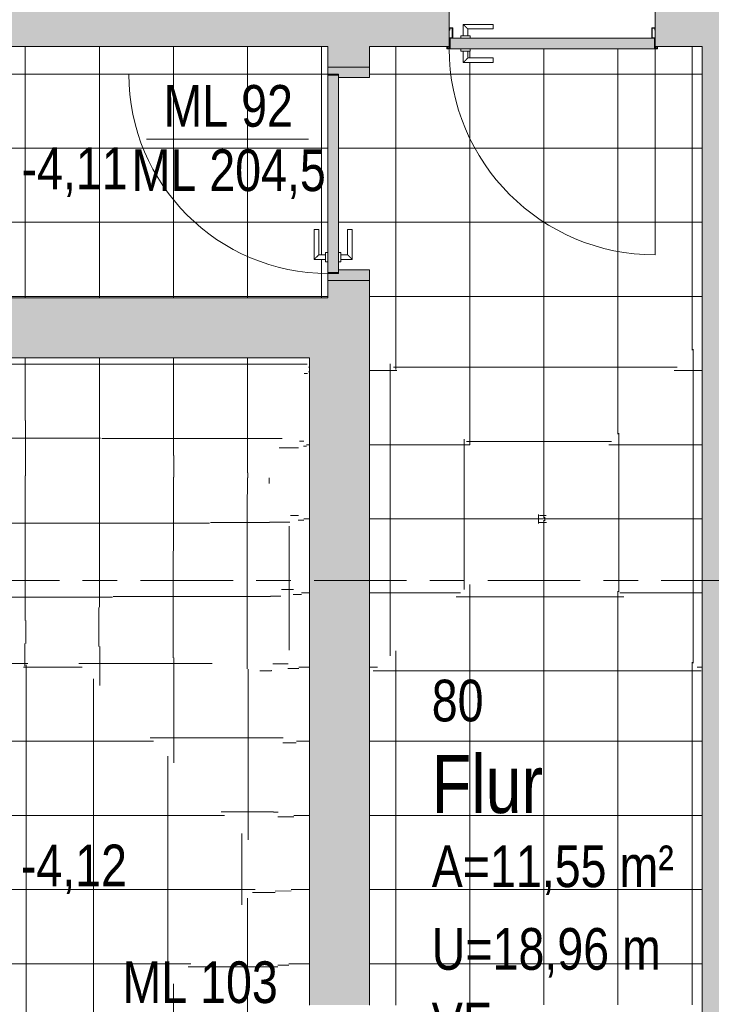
# Model space of a CAD drawing. Header units: metres. Extents: x 2 to 163, y -54 to 869.
# Tile 46 of 78: x 39.86 to 42.85, y 2.15 to 6.4. Entities that reach past the tile are written whole.
import ezdxf

# ---------------------------------------------------------------- set-up
doc = ezdxf.new("R2010")
doc.units = ezdxf.units.M
doc.linetypes.add('_Rasterlinie_', pattern=[0.75, 0.4, -0.1, 0.15, -0.1])
for name, color, linetype, lineweight in [('A_Geschossdecken', 7, 'Continuous', 5), ('A_Geschossdecken_Oberflächenschraffur', 7, 'Continuous', 5), ('A_Hoehenkoten', 124, 'Continuous', 5), ('A_Raster', 128, 'Continuous', 5), ('A_Raum-Txt', 16, 'Continuous', 5), ('A_Tuer', 128, 'Continuous', 5), ('A_Türen_Element', 128, 'Continuous', 5), ('A_Türen_Rahmen', 128, 'Continuous', 5), ('A_Wand', 244, 'Continuous', 5), ('A_Wand_Schraff', 1, 'Continuous', 5), ('A_Öffnung', 128, 'Continuous', 5)]:
    doc.layers.add(name, color=color, linetype=linetype, lineweight=lineweight)
doc.styles.add('Arial_1', font='arial.ttf', dxfattribs={"width": 0.8, "height": 0.18})
doc.styles.add('Arial_B', font='txt', dxfattribs={"width": 0.8, "height": 0.25})
pattern_1 = [(0, (56.20742, 4.247), (0, 0.32), []), (90, (56.20742, 4.247), (-0.32, 2e-17), [])]
pattern_2 = [(359.999, (56.20842, 4.275), (5.6e-06, 0.32), []), (90, (56.20842, 4.275), (-0.32, 2e-17), [])]
pattern_3 = [(0, (56.20742, 4.274), (0, 0.32), []), (90, (56.20742, 4.274), (-0.32, 2e-17), [])]
pattern_4 = [(0.341, (55.60442, 4.32), (9.55e-05, 0.320006), []), (90, (55.60442, 4.32), (-0.312, -0.002), [])]
pattern_5 = [(359.999, (56.20742, 4.228), (5.6e-06, 0.32), []), (90, (56.20742, 4.228), (-0.32, 2e-17), [])]
pattern_6 = [(0.006, (56.20542, 4.264), (-3.35e-05, 0.32), []), (90, (56.20542, 4.264), (-0.32, 2e-17), [])]
pattern_7 = [(0, (56.21142, 4.247), (0, 0.32), []), (90, (56.21142, 4.247), (-0.32, 2e-17), [])]
pattern_8 = [(0, (56.20742, 4.234), (0, 0.32), []), (90, (56.20742, 4.234), (-0.32, 2e-17), [])]
pattern_9 = [(0, (56.18242, 4.247), (0, 0.32), []), (90, (56.18242, 4.247), (-0.32, 2e-17), [])]
pattern_10 = [(359.992, (56.20942, 4.26), (4.47e-05, 0.32), []), (90, (56.20942, 4.26), (-0.32, 2e-17), [])]
pattern_11 = [(0.006, (56.20942, 4.233), (-3.35e-05, 0.32), []), (90, (56.20942, 4.233), (-0.32, 2e-17), [])]
pattern_12 = [(359.992, (56.20542, 4.229), (4.47e-05, 0.32), []), (90, (56.20542, 4.229), (-0.32, 2e-17), [])]
pattern_13 = [(0.341, (55.37942, 4.347), (9.55e-05, 0.320006), []), (90, (55.37942, 4.347), (-0.312, -0.002), [])]
pattern_14 = [(0.207, (54.91942, 4.291), (-0.000156, 0.3200015), []), (90, (54.91942, 4.291), (-0.304, -0.001), [])]
pattern_15 = [(0, (56.18342, 4.247), (0, 0.32), []), (90, (56.18342, 4.247), (-0.32, 2e-17), [])]
pattern_16 = [(0, (56.20742, 4.261), (0, 0.32), []), (90, (56.20742, 4.261), (-0.32, 2e-17), [])]
pattern_17 = [(0, (56.20742, 4.231), (0, 0.32), []), (90, (56.20742, 4.231), (-0.32, 2e-17), [])]

# ---------------------------------------------------------------- blocks, each defined once
blk = doc.blocks.new('TU DF 1 - Stahl-Eckzarge flächenbündig - DL - 860 x 2000-8580517-AB-E-1 OK FFB')
at = {"layer": 'A_Tuer', "lineweight": 9}
h = blk.add_hatch(color=253, dxfattribs=at)
h.paths.add_polyline_path([(0.445, -0.14), (0.455, -0.14), (0.455, -0.13), (0.453, -0.13), (0.453, -0.138), (0.447, -0.138), (0.4466, -0.13), (0.445, -0.13)], flags=0)
h.paths.add_polyline_path([(-0.455, -0.14), (-0.445, -0.14), (-0.445, -0.13), (-0.447, -0.13), (-0.447, -0.138), (-0.453, -0.138), (-0.453, -0.13), (-0.455, -0.13)], flags=0)
h.paths.add_polyline_path([(0.43, -0.095), (0.445, -0.095), (0.445, -0.093), (0.432, -0.093), (0.432, -0.052), (0.443, -0.052), (0.443, -0.06), (0.445, -0.06), (0.445, -0.05), (0.43, -0.05)], flags=0)
h.paths.add_polyline_path([(-0.445, -0.095), (-0.43, -0.095), (-0.43, -0.05), (-0.445, -0.05), (-0.445, -0.06), (-0.443, -0.06), (-0.443, -0.052), (-0.432, -0.052), (-0.432, -0.093), (-0.445, -0.093)], flags=0)
blk.add_hatch(color=253, dxfattribs=at).paths.add_polyline_path([(0.441, -0.14), (0.441, -0.095), (-0.441, -0.095), (-0.441, -0.14), (-0.0142, -0.14)], flags=0)
at = {"layer": 'A_Tuer', "color": 250, "lineweight": 9}
for p, q in [((-0.385, -0.035), (-0.385, -0.085)), ((-0.255, -0.035), (-0.385, -0.035)), ((-0.385, -0.035), (-0.385, -0.085)), ((-0.255, -0.035), (-0.385, -0.035)), ((-0.255, -0.035), (-0.255, -0.055)), ((-0.255, -0.035), (-0.255, -0.055)), ((-0.365, -0.085), (-0.365, -0.055)), ((-0.365, -0.055), (-0.255, -0.055)), ((-0.365, -0.085), (-0.365, -0.055)), ((-0.365, -0.055), (-0.255, -0.055)), ((-0.395, -0.085), (-0.395, -0.095)), ((-0.395, -0.085), (-0.355, -0.085)), ((-0.355, -0.095), (-0.355, -0.085)), ((-0.395, -0.14), (-0.395, -0.15)), ((-0.355, -0.15), (-0.395, -0.15)), ((-0.385, -0.15), (-0.385, -0.2)), ((-0.385, -0.15), (-0.385, -0.2)), ((-0.365, -0.18), (-0.365, -0.15)), ((-0.365, -0.18), (-0.365, -0.15)), ((-0.355, -0.15), (-0.355, -0.14)), ((-0.385, -0.2), (-0.255, -0.2)), ((-0.385, -0.2), (-0.255, -0.2)), ((-0.255, -0.18), (-0.365, -0.18)), ((-0.255, -0.18), (-0.365, -0.18)), ((-0.255, -0.18), (-0.255, -0.2)), ((-0.255, -0.18), (-0.255, -0.2))]:
    blk.add_line(p, q, dxfattribs=at)
for points in [[(-0.365, -0.055), (-0.365, -0.055), (-0.3652, -0.0548), (-0.3657, -0.0543), (-0.3663, -0.0537), (-0.3669, -0.0531), (-0.3675, -0.0525), (-0.3681, -0.0519), (-0.3689, -0.0511), (-0.3698, -0.0502), (-0.3706, -0.0494), (-0.3712, -0.0488), (-0.3718, -0.0482), (-0.3724, -0.0476), (-0.373, -0.047), (-0.3737, -0.0463), (-0.3743, -0.0457), (-0.375, -0.045), (-0.3757, -0.0443), (-0.3763, -0.0437), (-0.377, -0.043), (-0.3776, -0.0424), (-0.3782, -0.0418), (-0.3788, -0.0412), (-0.3794, -0.0406), (-0.38, -0.04), (-0.3806, -0.0394), (-0.3813, -0.0387), (-0.3819, -0.0381), (-0.3825, -0.0375), (-0.3831, -0.0369), (-0.3837, -0.0363), (-0.3843, -0.0357), (-0.3848, -0.0352), (-0.385, -0.035), (-0.385, -0.035)], [(-0.365, -0.055), (-0.365, -0.055), (-0.3652, -0.0548), (-0.3657, -0.0543), (-0.3663, -0.0537), (-0.3669, -0.0531), (-0.3675, -0.0525), (-0.3681, -0.0519), (-0.3689, -0.0511), (-0.3698, -0.0502), (-0.3706, -0.0494), (-0.3712, -0.0488), (-0.3718, -0.0482), (-0.3724, -0.0476), (-0.373, -0.047), (-0.3737, -0.0463), (-0.3743, -0.0457), (-0.375, -0.045), (-0.3757, -0.0443), (-0.3763, -0.0437), (-0.377, -0.043), (-0.3776, -0.0424), (-0.3782, -0.0418), (-0.3788, -0.0412), (-0.3794, -0.0406), (-0.38, -0.04), (-0.3806, -0.0394), (-0.3813, -0.0387), (-0.3819, -0.0381), (-0.3825, -0.0375), (-0.3831, -0.0369), (-0.3837, -0.0363), (-0.3843, -0.0357), (-0.3848, -0.0352), (-0.385, -0.035), (-0.385, -0.035)], [(-0.385, -0.2), (-0.385, -0.2), (-0.3848, -0.1998), (-0.3843, -0.1993), (-0.3837, -0.1987), (-0.3831, -0.1981), (-0.3825, -0.1975), (-0.3819, -0.1969), (-0.3811, -0.1961), (-0.3802, -0.1952), (-0.3794, -0.1944), (-0.3788, -0.1938), (-0.3782, -0.1932), (-0.3776, -0.1926), (-0.377, -0.192), (-0.3763, -0.1913), (-0.3757, -0.1907), (-0.375, -0.19), (-0.3743, -0.1893), (-0.3737, -0.1887), (-0.373, -0.188), (-0.3724, -0.1874), (-0.3718, -0.1868), (-0.3712, -0.1862), (-0.3706, -0.1856), (-0.37, -0.185), (-0.3694, -0.1844), (-0.3687, -0.1837), (-0.3681, -0.1831), (-0.3675, -0.1825), (-0.3669, -0.1819), (-0.3663, -0.1813), (-0.3657, -0.1807), (-0.3652, -0.1802), (-0.365, -0.18), (-0.365, -0.18)], [(-0.385, -0.2), (-0.385, -0.2), (-0.3848, -0.1998), (-0.3843, -0.1993), (-0.3837, -0.1987), (-0.3831, -0.1981), (-0.3825, -0.1975), (-0.3819, -0.1969), (-0.3811, -0.1961), (-0.3802, -0.1952), (-0.3794, -0.1944), (-0.3788, -0.1938), (-0.3782, -0.1932), (-0.3776, -0.1926), (-0.377, -0.192), (-0.3763, -0.1913), (-0.3757, -0.1907), (-0.375, -0.19), (-0.3743, -0.1893), (-0.3737, -0.1887), (-0.373, -0.188), (-0.3724, -0.1874), (-0.3718, -0.1868), (-0.3712, -0.1862), (-0.3706, -0.1856), (-0.37, -0.185), (-0.3694, -0.1844), (-0.3687, -0.1837), (-0.3681, -0.1831), (-0.3675, -0.1825), (-0.3669, -0.1819), (-0.3663, -0.1813), (-0.3657, -0.1807), (-0.3652, -0.1802), (-0.365, -0.18), (-0.365, -0.18)]]:
    blk.add_open_spline(points, degree=3, knots=[0, 0, 0, 0, 0.083333, 0.125, 0.166667, 0.208333, 0.229167, 0.25, 0.291667, 0.333333, 0.354167, 0.375, 0.395833, 0.416667, 0.4375, 0.458333, 0.479167, 0.5, 0.520833, 0.541667, 0.5625, 0.583333, 0.604167, 0.625, 0.645833, 0.666667, 0.6875, 0.708333, 0.75, 0.770833, 0.791667, 0.833333, 0.875, 0.916667, 1, 1, 1, 1], dxfattribs=at)
at = {"layer": 'A_Türen_Element', "color": 250, "lineweight": 9}
for p, q in [((0.441, -0.095), (-0.441, -0.095)), ((-0.441, -0.095), (-0.441, -0.14)), ((0.441, -0.14), (0.441, -0.095)), ((-0.441, -0.14), (0.441, -0.14))]:
    blk.add_line(p, q, dxfattribs=at)
at = {"layer": 'A_Türen_Rahmen', "color": 250, "lineweight": 9}
for p, q in [((-0.445, -0.05), (-0.43, -0.05)), ((-0.443, -0.06), (-0.445, -0.06)), ((-0.443, -0.052), (-0.443, -0.06)), ((-0.432, -0.052), (-0.443, -0.052)), ((-0.432, -0.093), (-0.432, -0.052)), ((-0.43, -0.05), (-0.43, -0.095)), ((0.43, -0.05), (0.445, -0.05)), ((0.43, -0.095), (0.43, -0.05)), ((0.432, -0.052), (0.432, -0.093)), ((0.443, -0.052), (0.432, -0.052)), ((0.443, -0.06), (0.443, -0.052)), ((0.445, -0.06), (0.443, -0.06)), ((-0.445, -0.093), (-0.432, -0.093)), ((-0.43, -0.095), (-0.445, -0.095)), ((0.445, -0.095), (0.43, -0.095)), ((0.432, -0.093), (0.445, -0.093)), ((-0.455, -0.14), (-0.455, -0.13)), ((-0.445, -0.14), (-0.455, -0.14)), ((-0.453, -0.13), (-0.453, -0.138)), ((-0.453, -0.138), (-0.447, -0.138)), ((-0.447, -0.138), (-0.447, -0.13)), ((-0.445, -0.13), (-0.445, -0.14)), ((0.445, -0.14), (0.445, -0.13)), ((0.455, -0.14), (0.445, -0.14)), ((0.447, -0.13), (0.447, -0.138)), ((0.447, -0.138), (0.453, -0.138)), ((0.453, -0.138), (0.453, -0.13)), ((0.455, -0.13), (0.455, -0.14))]:
    blk.add_line(p, q, dxfattribs=at)
at = {"layer": 'A_Öffnung', "color": 250, "lineweight": 9}
blk.add_line((0.445, -0.14), (0.445, -1.03), dxfattribs=at)
blk.add_arc((0.445, -0.14), 0.89, 180, 270, dxfattribs=at)
blk = doc.blocks.new('TU DF 1 - Rahmenstock flächenbündig variabel - DL - H - 840 x 2000-8069381-AB-E-1 OK FFB')
at = {"layer": 'A_Tuer', "lineweight": 9}
h = blk.add_hatch(color=253, dxfattribs=at)
h.paths.add_polyline_path([(-0.46, 0.09), (-0.46, -0.09), (-0.415, -0.09), (-0.415, 0.045), (-0.43, 0.045), (-0.43, 0.09)], flags=0)
h.paths.add_polyline_path([(0.415, 0.045), (0.415, -0.09), (0.46, -0.09), (0.46, 0.09), (0.43, 0.09), (0.43, 0.045)], flags=0)
blk.add_hatch(color=253, dxfattribs=at).paths.add_polyline_path([(-0.426, 0.045), (0.426, 0.045), (0.426, 0.09), (-0.426, 0.09), (-0.426, 0.0784)], flags=0)
at = {"layer": 'A_Tuer', "color": 250, "lineweight": 9}
for p, q in [((-0.37, 0.15), (-0.37, 0.1)), ((-0.24, 0.15), (-0.37, 0.15)), ((-0.37, 0.15), (-0.37, 0.1)), ((-0.24, 0.15), (-0.37, 0.15)), ((-0.35, 0.1), (-0.35, 0.13)), ((-0.35, 0.13), (-0.24, 0.13)), ((-0.35, 0.1), (-0.35, 0.13)), ((-0.35, 0.13), (-0.24, 0.13)), ((-0.24, 0.15), (-0.24, 0.13)), ((-0.24, 0.15), (-0.24, 0.13)), ((-0.46, -0.09), (-0.46, 0.09)), ((-0.38, 0.1), (-0.38, 0.09)), ((-0.38, 0.1), (-0.34, 0.1)), ((-0.34, 0.09), (-0.34, 0.1)), ((0.46, 0.09), (0.46, -0.09)), ((-0.38, 0.045), (-0.38, 0.035)), ((-0.34, 0.035), (-0.34, 0.045)), ((-0.34, 0.035), (-0.38, 0.035)), ((-0.37, 0.035), (-0.37, -0.015)), ((-0.37, 0.035), (-0.37, -0.015)), ((-0.35, 0.005), (-0.35, 0.035)), ((-0.35, 0.005), (-0.35, 0.035)), ((-0.24, 0.005), (-0.35, 0.005)), ((-0.24, 0.005), (-0.35, 0.005)), ((-0.24, 0.005), (-0.24, -0.015)), ((-0.24, 0.005), (-0.24, -0.015)), ((-0.37, -0.015), (-0.24, -0.015)), ((-0.37, -0.015), (-0.24, -0.015))]:
    blk.add_line(p, q, dxfattribs=at)
for points in [[(-0.35, 0.13), (-0.35, 0.13), (-0.3502, 0.1302), (-0.3507, 0.1307), (-0.3513, 0.1313), (-0.3519, 0.1319), (-0.3525, 0.1325), (-0.3531, 0.1331), (-0.3539, 0.1339), (-0.3548, 0.1348), (-0.3556, 0.1356), (-0.3562, 0.1362), (-0.3568, 0.1368), (-0.3574, 0.1374), (-0.358, 0.138), (-0.3587, 0.1387), (-0.3593, 0.1393), (-0.36, 0.14), (-0.3607, 0.1407), (-0.3613, 0.1413), (-0.362, 0.142), (-0.3626, 0.1426), (-0.3632, 0.1432), (-0.3638, 0.1438), (-0.3644, 0.1444), (-0.365, 0.145), (-0.3656, 0.1456), (-0.3663, 0.1463), (-0.3669, 0.1469), (-0.3675, 0.1475), (-0.3681, 0.1481), (-0.3687, 0.1487), (-0.3693, 0.1493), (-0.3698, 0.1498), (-0.37, 0.15), (-0.37, 0.15)], [(-0.35, 0.13), (-0.35, 0.13), (-0.3502, 0.1302), (-0.3507, 0.1307), (-0.3513, 0.1313), (-0.3519, 0.1319), (-0.3525, 0.1325), (-0.3531, 0.1331), (-0.3539, 0.1339), (-0.3548, 0.1348), (-0.3556, 0.1356), (-0.3562, 0.1362), (-0.3568, 0.1368), (-0.3574, 0.1374), (-0.358, 0.138), (-0.3587, 0.1387), (-0.3593, 0.1393), (-0.36, 0.14), (-0.3607, 0.1407), (-0.3613, 0.1413), (-0.362, 0.142), (-0.3626, 0.1426), (-0.3632, 0.1432), (-0.3638, 0.1438), (-0.3644, 0.1444), (-0.365, 0.145), (-0.3656, 0.1456), (-0.3663, 0.1463), (-0.3669, 0.1469), (-0.3675, 0.1475), (-0.3681, 0.1481), (-0.3687, 0.1487), (-0.3693, 0.1493), (-0.3698, 0.1498), (-0.37, 0.15), (-0.37, 0.15)], [(-0.37, -0.015), (-0.37, -0.015), (-0.3698, -0.0148), (-0.3693, -0.0143), (-0.3687, -0.0137), (-0.3681, -0.0131), (-0.3675, -0.0125), (-0.3669, -0.0119), (-0.3661, -0.0111), (-0.3652, -0.0102), (-0.3644, -0.0094), (-0.3638, -0.0088), (-0.3632, -0.0082), (-0.3626, -0.0076), (-0.362, -0.007), (-0.3613, -0.0063), (-0.3607, -0.0057), (-0.36, -0.005), (-0.3593, -0.0043), (-0.3587, -0.0037), (-0.358, -0.003), (-0.3574, -0.0024), (-0.3568, -0.0018), (-0.3562, -0.0012), (-0.3556, -0.0006), (-0.355, 0), (-0.3544, 0.0006), (-0.3537, 0.0013), (-0.3531, 0.0019), (-0.3525, 0.0025), (-0.3519, 0.0031), (-0.3513, 0.0037), (-0.3507, 0.0043), (-0.3502, 0.0048), (-0.35, 0.005), (-0.35, 0.005)], [(-0.37, -0.015), (-0.37, -0.015), (-0.3698, -0.0148), (-0.3693, -0.0143), (-0.3687, -0.0137), (-0.3681, -0.0131), (-0.3675, -0.0125), (-0.3669, -0.0119), (-0.3661, -0.0111), (-0.3652, -0.0102), (-0.3644, -0.0094), (-0.3638, -0.0088), (-0.3632, -0.0082), (-0.3626, -0.0076), (-0.362, -0.007), (-0.3613, -0.0063), (-0.3607, -0.0057), (-0.36, -0.005), (-0.3593, -0.0043), (-0.3587, -0.0037), (-0.358, -0.003), (-0.3574, -0.0024), (-0.3568, -0.0018), (-0.3562, -0.0012), (-0.3556, -0.0006), (-0.355, 0), (-0.3544, 0.0006), (-0.3537, 0.0013), (-0.3531, 0.0019), (-0.3525, 0.0025), (-0.3519, 0.0031), (-0.3513, 0.0037), (-0.3507, 0.0043), (-0.3502, 0.0048), (-0.35, 0.005), (-0.35, 0.005)]]:
    blk.add_open_spline(points, degree=3, knots=[0, 0, 0, 0, 0.083333, 0.125, 0.166667, 0.208333, 0.229167, 0.25, 0.291667, 0.333333, 0.354167, 0.375, 0.395833, 0.416667, 0.4375, 0.458333, 0.479167, 0.5, 0.520833, 0.541667, 0.5625, 0.583333, 0.604167, 0.625, 0.645833, 0.666667, 0.6875, 0.708333, 0.75, 0.770833, 0.791667, 0.833333, 0.875, 0.916667, 1, 1, 1, 1], dxfattribs=at)
at = {"layer": 'A_Türen_Element', "color": 250, "lineweight": 9}
for p, q in [((-0.426, 0.09), (0.426, 0.09)), ((-0.426, 0.045), (-0.426, 0.09)), ((0.426, 0.09), (0.426, 0.045)), ((0.426, 0.045), (-0.426, 0.045))]:
    blk.add_line(p, q, dxfattribs=at)
at = {"layer": 'A_Türen_Rahmen', "color": 250, "lineweight": 9}
for p, q in [((-0.43, 0.09), (-0.46, 0.09)), ((-0.43, 0.045), (-0.43, 0.09)), ((0.46, 0.09), (0.43, 0.09)), ((0.43, 0.09), (0.43, 0.045)), ((-0.415, 0.045), (-0.43, 0.045)), ((-0.415, -0.09), (-0.415, 0.045)), ((0.43, 0.045), (0.415, 0.045)), ((0.415, 0.045), (0.415, -0.09)), ((-0.46, -0.09), (-0.415, -0.09)), ((0.415, -0.09), (0.46, -0.09))]:
    blk.add_line(p, q, dxfattribs=at)
at = {"layer": 'A_Öffnung', "color": 250, "lineweight": 9}
blk.add_line((0.43, 0.09), (0.43, 0.95), dxfattribs=at)
blk.add_arc((0.43, 0.09), 0.86, 90, 180, dxfattribs=at)
blk = doc.blocks.new('Beschriftung Türen DL oder ML - Durchgangslichte mit Kennzeichen-6113498-AB-E-1 OK FFB')
at = {"layer": 'A_Tuer'}
blk.add_line((0, 0.003493), (0, -0.003507), dxfattribs=at)

msp = doc.modelspace()

# ---------------------------------------------------------------- hatches: boundary and pattern name
at = {"layer": 'A_Geschossdecken_Oberflächenschraffur'}
h = msp.add_hatch(dxfattribs=at)
h.set_pattern_fill('FP_1', color=9, style=0, pattern_type=2)
h.set_pattern_definition(pattern_1)
h.paths.add_polyline_path([(41.1949, 5.2015), (41.1949, 5.3565), (41.1849, 5.3572), (41.1849, 5.3665), (41.1349, 5.3668), (41.1352, 5.4965), (41.1549, 5.4965), (41.1549, 5.3865), (41.1849, 5.3865), (41.1849, 5.3965), (41.1949, 5.3965), (41.1949, 6.2865), (38.6649, 6.2865), (38.6649, 5.4015), (38.6749, 5.4008), (38.6749, 5.3915), (38.7049, 5.3915), (38.7052, 5.5015), (38.7249, 5.5015), (38.7245, 5.3715), (38.6749, 5.3715), (38.6749, 5.3615), (38.6649, 5.3615), (38.6649, 5.2015), (41.1149, 5.2015)], flags=0)
h = msp.add_hatch(dxfattribs=at)
h.set_pattern_fill('FP_1', color=9, style=0, pattern_type=2)
h.set_pattern_definition(pattern_1)
h.paths.add_polyline_path([(41.1949, 5.2015), (41.1949, 5.3565), (41.1849, 5.3572), (41.1849, 5.3665), (41.1349, 5.3668), (41.1352, 5.4965), (41.1549, 5.4965), (41.1549, 5.3865), (41.1849, 5.3865), (41.1849, 5.3965), (41.1949, 5.3965), (41.1949, 6.2865), (38.6649, 6.2865), (38.6649, 5.4015), (38.6749, 5.4008), (38.6749, 5.3915), (38.7049, 5.3915), (38.7052, 5.5015), (38.7249, 5.5015), (38.7245, 5.3715), (38.6749, 5.3715), (38.6749, 5.3615), (38.6649, 5.3615), (38.6649, 5.2015), (41.1149, 5.2015)], flags=0)
h = msp.add_hatch(dxfattribs=at)
h.set_pattern_fill('FP_1', color=9, style=0, pattern_type=2)
h.set_pattern_definition(pattern_1)
h.paths.add_polyline_path([(41.3749, 5.006), (42.8113, 5.024), (42.8113, 6.2865), (42.6188, 6.2865), (42.6188, 6.2765), (42.6088, 6.2765), (42.6088, 6.2865), (42.6048, 6.2865), (42.6048, 6.2765), (41.8088, 6.2765), (41.8081, 6.2665), (41.7988, 6.2657), (41.7988, 6.2365), (41.9088, 6.2361), (41.9088, 6.2165), (41.7788, 6.2168), (41.7788, 6.2665), (41.7688, 6.2665), (41.7688, 6.2765), (41.7228, 6.2765), (41.7228, 6.2865), (41.7188, 6.2865), (41.7188, 6.2765), (41.7088, 6.2765), (41.7088, 6.2865), (41.3749, 6.2865), (41.3749, 6.1515), (41.2399, 6.1515), (41.2399, 5.3965), (41.2499, 5.3958), (41.2499, 5.3865), (41.2799, 5.3865), (41.2802, 5.4965), (41.2999, 5.4965), (41.2995, 5.3665), (41.2499, 5.3665), (41.2499, 5.3565), (41.2399, 5.3565), (41.2399, 5.3215), (41.3749, 5.3215), (41.3749, 5.2003)], flags=0)
h.paths.add_polyline_path([(41.1949, 5.3065), (41.2399, 5.3065), (41.2399, 5.3105), (41.1949, 5.3105)], flags=0)
h.paths.add_polyline_path([(41.2399, 6.1625), (41.2399, 6.1665), (41.1949, 6.1665), (41.1949, 6.1625), (41.2015, 6.1625)], flags=0)
h.paths.add_polyline_path([(42.6168, 6.2785), (42.6168, 6.2865), (42.6108, 6.2865), (42.6108, 6.2785)], flags=0)
h.paths.add_polyline_path([(41.7168, 6.2785), (41.7168, 6.2865), (41.7108, 6.2865), (41.7108, 6.2785)], flags=0)
h = msp.add_hatch(dxfattribs=at)
h.set_pattern_fill('FP_1', color=9, style=0, pattern_type=2)
h.set_pattern_definition(pattern_1)
h.paths.add_polyline_path([(41.3749, 5.006), (42.8113, 5.024), (42.8113, 6.2865), (42.6188, 6.2865), (42.6188, 6.2765), (42.6088, 6.2765), (42.6088, 6.2865), (42.6048, 6.2865), (42.6048, 6.2765), (41.8088, 6.2765), (41.8081, 6.2665), (41.7988, 6.2657), (41.7988, 6.2365), (41.9088, 6.2361), (41.9088, 6.2165), (41.7788, 6.2168), (41.7788, 6.2665), (41.7688, 6.2665), (41.7688, 6.2765), (41.7228, 6.2765), (41.7228, 6.2865), (41.7188, 6.2865), (41.7188, 6.2765), (41.7088, 6.2765), (41.7088, 6.2865), (41.3749, 6.2865), (41.3749, 6.1515), (41.2399, 6.1515), (41.2399, 5.3965), (41.2499, 5.3958), (41.2499, 5.3865), (41.2799, 5.3865), (41.2802, 5.4965), (41.2999, 5.4965), (41.2995, 5.3665), (41.2499, 5.3665), (41.2499, 5.3565), (41.2399, 5.3565), (41.2399, 5.3215), (41.3749, 5.3215), (41.3749, 5.2003)], flags=0)
h.paths.add_polyline_path([(41.1949, 5.3065), (41.2399, 5.3065), (41.2399, 5.3105), (41.1949, 5.3105)], flags=0)
h.paths.add_polyline_path([(41.2399, 6.1625), (41.2399, 6.1665), (41.1949, 6.1665), (41.1949, 6.1625), (41.2015, 6.1625)], flags=0)
h.paths.add_polyline_path([(42.6168, 6.2785), (42.6168, 6.2865), (42.6108, 6.2865), (42.6108, 6.2785)], flags=0)
h.paths.add_polyline_path([(41.7168, 6.2785), (41.7168, 6.2865), (41.7108, 6.2865), (41.7108, 6.2785)], flags=0)
h = msp.add_hatch(dxfattribs=at)
h.set_pattern_fill('FP_152', color=9, style=0, pattern_type=2)
h.set_pattern_definition(pattern_16)
h.paths.add_polyline_path([(42.1239, 4.2457), (42.8113, 5.024), (41.3749, 5.0059), (41.6107, 4.7666)], flags=0)
h = msp.add_hatch(dxfattribs=at)
h.set_pattern_fill('FP_152', color=9, style=0, pattern_type=2)
h.set_pattern_definition(pattern_16)
h.paths.add_polyline_path([(42.1239, 4.2457), (42.8113, 5.024), (41.3749, 5.0059), (41.6107, 4.7666)], flags=0)
h = msp.add_hatch(dxfattribs=at)
h.set_pattern_fill('FP_157', color=9, style=0, pattern_type=2)
h.set_pattern_definition(pattern_7)
h.paths.add_polyline_path([(42.8113, 3.5868), (42.8113, 5.024), (42.1239, 4.2457)], flags=0)
h = msp.add_hatch(dxfattribs=at)
h.set_pattern_fill('FP_157', color=9, style=0, pattern_type=2)
h.set_pattern_definition(pattern_7)
h.paths.add_polyline_path([(42.8113, 3.5868), (42.8113, 5.024), (42.1239, 4.2457)], flags=0)
h = msp.add_hatch(dxfattribs=at)
h.set_pattern_fill('FP_151', color=9, style=0, pattern_type=2)
h.set_pattern_definition(pattern_15)
h.paths.add_polyline_path([(41.3749, 3.5774), (42.1239, 4.2457), (41.3749, 5.0059), (41.3749, 3.5868)], flags=0)
h = msp.add_hatch(dxfattribs=at)
h.set_pattern_fill('FP_151', color=9, style=0, pattern_type=2)
h.set_pattern_definition(pattern_15)
h.paths.add_polyline_path([(41.3749, 3.5774), (42.1239, 4.2457), (41.3749, 5.0059), (41.3749, 3.5868)], flags=0)
h = msp.add_hatch(dxfattribs=at)
h.set_pattern_fill('FP_38', color=9, style=0, pattern_type=2)
h.set_pattern_definition(pattern_2)
h.paths.add_polyline_path([(40.9403, 4.4239), (38.7449, 4.9415), (38.8899, 4.4409), (40.5328, 4.4273)], flags=0)
h = msp.add_hatch(dxfattribs=at)
h.set_pattern_fill('FP_38', color=9, style=0, pattern_type=2)
h.set_pattern_definition(pattern_2)
h.paths.add_polyline_path([(40.9403, 4.4239), (38.7449, 4.9415), (38.8899, 4.4409), (40.5328, 4.4273)], flags=0)
h = msp.add_hatch(dxfattribs=at)
h.set_pattern_fill('FP_39', color=9, style=0, pattern_type=2)
h.set_pattern_definition(pattern_3)
h.paths.add_polyline_path([(40.9403, 4.4239), (41.1149, 4.9415), (38.7449, 4.9415), (40.5328, 4.52)], flags=0)
h = msp.add_hatch(dxfattribs=at)
h.set_pattern_fill('FP_39', color=9, style=0, pattern_type=2)
h.set_pattern_definition(pattern_3)
h.paths.add_polyline_path([(40.9403, 4.4239), (41.1149, 4.9415), (38.7449, 4.9415), (40.5328, 4.52)], flags=0)
h = msp.add_hatch(dxfattribs=at)
h.set_pattern_fill('FP_40', color=9, style=0, pattern_type=2)
h.set_pattern_definition(pattern_4)
h.paths.add_polyline_path([(40.9516, 3.5836), (41.1149, 4.9415), (40.9403, 4.4239), (40.9497, 3.724)], flags=0)
h = msp.add_hatch(dxfattribs=at)
h.set_pattern_fill('FP_40', color=9, style=0, pattern_type=2)
h.set_pattern_definition(pattern_4)
h.paths.add_polyline_path([(40.9516, 3.5836), (41.1149, 4.9415), (40.9403, 4.4239), (40.9497, 3.724)], flags=0)
h = msp.add_hatch(dxfattribs=at)
h.set_pattern_fill('FP_60', color=9, style=0, pattern_type=2)
h.set_pattern_definition(pattern_13)
h.paths.add_polyline_path([(40.9628, 2.7433), (41.1149, 4.9415), (40.9516, 3.5836)], flags=0)
h = msp.add_hatch(dxfattribs=at)
h.set_pattern_fill('FP_60', color=9, style=0, pattern_type=2)
h.set_pattern_definition(pattern_13)
h.paths.add_polyline_path([(40.9628, 2.7433), (41.1149, 4.9415), (40.9516, 3.5836)], flags=0)
h = msp.add_hatch(dxfattribs=at)
h.set_pattern_fill('FP_61', color=9, style=0, pattern_type=2)
h.set_pattern_definition(pattern_14)
h.paths.add_polyline_path([(41.0018, 1.6324), (41.1149, 4.9415), (40.9628, 2.7433), (41.0015, 1.6391)], flags=0)
h = msp.add_hatch(dxfattribs=at)
h.set_pattern_fill('FP_61', color=9, style=0, pattern_type=2)
h.set_pattern_definition(pattern_14)
h.paths.add_polyline_path([(41.0018, 1.6324), (41.1149, 4.9415), (40.9628, 2.7433), (41.0015, 1.6391)], flags=0)
h = msp.add_hatch(dxfattribs=at)
h.set_pattern_fill('FP_1', color=9, style=0, pattern_type=2)
h.set_pattern_definition(pattern_1)
h.paths.add_polyline_path([(41.1149, -2.1431), (41.1149, -1.8631), (41.1065, -1.8631), (41.1144, -2.1267)], flags=0)
h.paths.add_polyline_path([(41.1149, -1.6831), (41.1149, 1.1986), (41.1049, 1.1993), (41.1049, 1.2086), (41.0549, 1.2089), (41.0552, 1.3386), (41.0749, 1.3386), (41.0749, 1.2286), (41.1049, 1.2286), (41.1049, 1.2386), (41.1149, 1.2386), (41.1149, 4.9415), (41.0018, 1.6324), (41.1011, -1.683)], flags=0)
h = msp.add_hatch(dxfattribs=at)
h.set_pattern_fill('FP_1', color=9, style=0, pattern_type=2)
h.set_pattern_definition(pattern_1)
h.paths.add_polyline_path([(41.1149, -2.1431), (41.1149, -1.8631), (41.1065, -1.8631), (41.1144, -2.1267)], flags=0)
h.paths.add_polyline_path([(41.1149, -1.6831), (41.1149, 1.1986), (41.1049, 1.1993), (41.1049, 1.2086), (41.0549, 1.2089), (41.0552, 1.3386), (41.0749, 1.3386), (41.0749, 1.2286), (41.1049, 1.2286), (41.1049, 1.2386), (41.1149, 1.2386), (41.1149, 4.9415), (41.0018, 1.6324), (41.1011, -1.683)], flags=0)
h = msp.add_hatch(dxfattribs=at)
h.set_pattern_fill('FP_57', color=9, style=0, pattern_type=2)
h.set_pattern_definition(pattern_11)
h.paths.add_polyline_path([(38.8632, 3.5936), (40.0218, 3.724), (38.8899, 4.4409), (38.8803, 4.135)], flags=0)
h = msp.add_hatch(dxfattribs=at)
h.set_pattern_fill('FP_57', color=9, style=0, pattern_type=2)
h.set_pattern_definition(pattern_11)
h.paths.add_polyline_path([(38.8632, 3.5936), (40.0218, 3.724), (38.8899, 4.4409), (38.8803, 4.135)], flags=0)
h = msp.add_hatch(dxfattribs=at)
h.set_pattern_fill('FP_41', color=9, style=0, pattern_type=2)
h.set_pattern_definition(pattern_5)
h.paths.add_polyline_path([(40.0218, 3.724), (40.9403, 4.4239), (38.8899, 4.4409), (39.4549, 4.0831)], flags=0)
h = msp.add_hatch(dxfattribs=at)
h.set_pattern_fill('FP_41', color=9, style=0, pattern_type=2)
h.set_pattern_definition(pattern_5)
h.paths.add_polyline_path([(40.0218, 3.724), (40.9403, 4.4239), (38.8899, 4.4409), (39.4549, 4.0831)], flags=0)
h = msp.add_hatch(dxfattribs=at)
h.set_pattern_fill('FP_59', color=9, style=0, pattern_type=2)
h.set_pattern_definition(pattern_12)
h.paths.add_polyline_path([(40.9516, 3.5836), (40.9403, 4.4239), (40.0218, 3.724), (40.9403, 3.5853)], flags=0)
h = msp.add_hatch(dxfattribs=at)
h.set_pattern_fill('FP_59', color=9, style=0, pattern_type=2)
h.set_pattern_definition(pattern_12)
h.paths.add_polyline_path([(40.9516, 3.5836), (40.9403, 4.4239), (40.0218, 3.724), (40.9403, 3.5853)], flags=0)
h = msp.add_hatch(dxfattribs=at)
h.set_pattern_fill('FP_158', color=9, style=0, pattern_type=2)
h.set_pattern_definition(pattern_17)
h.paths.add_polyline_path([(41.3749, 3.5773), (42.8113, 3.5868), (42.1239, 4.2457), (41.3749, 3.5774)], flags=0)
h = msp.add_hatch(dxfattribs=at)
h.set_pattern_fill('FP_158', color=9, style=0, pattern_type=2)
h.set_pattern_definition(pattern_17)
h.paths.add_polyline_path([(41.3749, 3.5773), (42.8113, 3.5868), (42.1239, 4.2457), (41.3749, 3.5774)], flags=0)
h = msp.add_hatch(dxfattribs=at)
h.set_pattern_fill('FP_43', color=9, style=0, pattern_type=2)
h.set_pattern_definition(pattern_6)
h.paths.add_polyline_path([(38.8364, 2.7463), (40.0218, 3.724), (38.8632, 3.5936), (38.849, 3.1469)], flags=0)
h = msp.add_hatch(dxfattribs=at)
h.set_pattern_fill('FP_43', color=9, style=0, pattern_type=2)
h.set_pattern_definition(pattern_6)
h.paths.add_polyline_path([(38.8364, 2.7463), (40.0218, 3.724), (38.8632, 3.5936), (38.849, 3.1469)], flags=0)
h = msp.add_hatch(dxfattribs=at)
h.set_pattern_fill('FP_46', color=9, style=0, pattern_type=2)
h.set_pattern_definition(pattern_7)
h.paths.add_polyline_path([(40.0078, 1.6391), (40.0218, 3.724), (38.8364, 2.7463), (40.0013, 1.6453)], flags=0)
h = msp.add_hatch(dxfattribs=at)
h.set_pattern_fill('FP_46', color=9, style=0, pattern_type=2)
h.set_pattern_definition(pattern_7)
h.paths.add_polyline_path([(40.0078, 1.6391), (40.0218, 3.724), (38.8364, 2.7463), (40.0013, 1.6453)], flags=0)
h = msp.add_hatch(dxfattribs=at)
h.set_pattern_fill('FP_48', color=9, style=0, pattern_type=2)
h.set_pattern_definition(pattern_9)
h.paths.add_polyline_path([(40.0078, 1.6391), (40.9628, 2.7433), (40.0218, 3.724), (40.015, 2.7145)], flags=0)
h = msp.add_hatch(dxfattribs=at)
h.set_pattern_fill('FP_48', color=9, style=0, pattern_type=2)
h.set_pattern_definition(pattern_9)
h.paths.add_polyline_path([(40.0078, 1.6391), (40.9628, 2.7433), (40.0218, 3.724), (40.015, 2.7145)], flags=0)
h = msp.add_hatch(dxfattribs=at)
h.set_pattern_fill('FP_53', color=9, style=0, pattern_type=2)
h.set_pattern_definition(pattern_10)
h.paths.add_polyline_path([(40.9628, 2.7433), (40.9516, 3.5836), (40.0218, 3.724), (40.96, 2.7463)], flags=0)
h = msp.add_hatch(dxfattribs=at)
h.set_pattern_fill('FP_53', color=9, style=0, pattern_type=2)
h.set_pattern_definition(pattern_10)
h.paths.add_polyline_path([(40.9628, 2.7433), (40.9516, 3.5836), (40.0218, 3.724), (40.96, 2.7463)], flags=0)
h = msp.add_hatch(dxfattribs=at)
h.set_pattern_fill('FP_1', color=9, style=0, pattern_type=2)
h.set_pattern_definition(pattern_1)
h.paths.add_polyline_path([(41.3749, 2.1487), (42.8113, 2.1495), (42.8113, 3.5868), (41.3749, 3.5773), (41.3749, 2.7145)], flags=0)
h = msp.add_hatch(dxfattribs=at)
h.set_pattern_fill('FP_1', color=9, style=0, pattern_type=2)
h.set_pattern_definition(pattern_1)
h.paths.add_polyline_path([(41.3749, 2.1487), (42.8113, 2.1495), (42.8113, 3.5868), (41.3749, 3.5773), (41.3749, 2.7145)], flags=0)
h = msp.add_hatch(dxfattribs=at)
h.set_pattern_fill('FP_47', color=9, style=0, pattern_type=2)
h.set_pattern_definition(pattern_8)
h.paths.add_polyline_path([(41.0018, 1.6324), (40.9628, 2.7433), (40.0078, 1.6391), (40.9628, 1.6327)], flags=0)
h = msp.add_hatch(dxfattribs=at)
h.set_pattern_fill('FP_47', color=9, style=0, pattern_type=2)
h.set_pattern_definition(pattern_8)
h.paths.add_polyline_path([(41.0018, 1.6324), (40.9628, 2.7433), (40.0078, 1.6391), (40.9628, 1.6327)], flags=0)
at = {"layer": 'A_Wand_Schraff', "lineweight": 9}
h = msp.add_hatch(color=253, dxfattribs=at)
h.paths.add_polyline_path([(38.4849, 6.2865), (41.2849, 6.2865), (41.2849, 6.5765), (38.1538, 6.5765), (38.1538, 6.2865), (38.377, 6.2865)], flags=0)
h.paths.add_polyline_path([(37.0463, 6.2865), (37.2338, 6.2865), (37.2338, 6.5765), (37.0363, 6.5765), (37.0363, 6.2865)], flags=0)
h = msp.add_hatch(color=253, dxfattribs=at)
h.paths.add_polyline_path([(42.8113, 6.2865), (43.1714, 6.2865), (43.1712, 6.5465), (42.6088, 6.5465), (42.6088, 6.2865), (42.6886, 6.2865)], flags=0)
h.paths.add_polyline_path([(41.2849, 6.2865), (41.7188, 6.2865), (41.7188, 6.5465), (41.2849, 6.5465)], flags=0)
h = msp.add_hatch(color=253, dxfattribs=at)
h.paths.add_polyline_path([(41.1949, 5.2015), (41.3749, 5.2015), (41.3749, 5.2765), (41.1949, 5.2765)], flags=0)
h.paths.add_polyline_path([(41.3749, 6.1965), (41.3749, 6.2865), (41.1949, 6.2865), (41.1949, 6.1965)], flags=0)
for points in [[(42.8113, -14.9757), (43.1713, -14.9747), (43.1713, 6.2865), (42.8113, 6.2865), (42.8113, -14.331)], [(40.5328, 4.9415), (41.3749, 4.9415), (41.3749, 5.2015), (38.7449, 5.2003), (38.7449, 4.9415), (39.4549, 4.9415)]]:
    msp.add_hatch(color=253, dxfattribs=at).paths.add_polyline_path(points, flags=0)
h = msp.add_hatch(color=253, dxfattribs=at)
h.paths.add_polyline_path([(41.3749, -2.1449), (41.3749, 1.1186), (41.1149, 1.1186), (41.1149, -2.1431)], flags=0)
h.paths.add_polyline_path([(41.3749, 2.1486), (41.3749, 4.9415), (41.1149, 4.9415), (41.1149, 2.1486)], flags=0)

# ---------------------------------------------------------------- linework, layer by layer
at = {"layer": 'A_Geschossdecken', "color": 253, "lineweight": 9}
for p, q in [((41.7188, 6.2865), (41.7228, 6.2865)), ((42.6048, 6.2865), (42.6088, 6.2865)), ((41.1949, 6.1625), (41.1949, 6.1665)), ((41.1949, 5.3065), (41.1949, 5.3105))]:
    msp.add_line(p, q, dxfattribs=at)
at = {"layer": 'A_Raster', "linetype": '_Rasterlinie_', "lineweight": 9}
msp.add_line((87.2847, 3.9816), (15.4272, 3.9816), dxfattribs=at)
at = {"layer": 'A_Wand', "color": 250, "lineweight": 9}
for p, q in [((41.7188, 6.2865), (41.7188, 6.5465)), ((42.6088, 6.5465), (42.6088, 6.2865)), ((38.6649, 6.2865), (41.1949, 6.2865)), ((41.1949, 6.2865), (41.1949, 6.1965)), ((41.3749, 6.2865), (41.7188, 6.2865)), ((41.3749, 6.1965), (41.3749, 6.2865)), ((42.6088, 6.2865), (42.8113, 6.2865)), ((42.8113, 6.2865), (42.8113, -1.7567)), ((41.1949, 6.1965), (41.3749, 6.1965)), ((41.3749, 5.2765), (41.1949, 5.2765)), ((41.1949, 5.2765), (41.1949, 5.2015)), ((41.3749, 5.2015), (41.3749, 5.2765)), ((41.1949, 5.2015), (38.6649, 5.2015)), ((41.3749, 2.1486), (41.3749, 5.2015)), ((38.7449, 4.9415), (41.1149, 4.9415)), ((41.1149, 4.9415), (41.1149, 2.1486))]:
    msp.add_line(p, q, dxfattribs=at)

# ---------------------------------------------------------------- block references
at = {"layer": 'A_Tuer', "color": 250, "lineweight": 9}
msp.add_blockref('TU DF 1 - Stahl-Eckzarge flächenbündig - DL - 860 x 2000-8580517-AB-E-1 OK FFB', (42.1638, 6.4165), dxfattribs=at)
at = {"layer": 'A_Tuer', "color": 250, "lineweight": 9, "rotation": 89.9999999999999}
msp.add_blockref('TU DF 1 - Rahmenstock flächenbündig variabel - DL - H - 840 x 2000-8069381-AB-E-1 OK FFB', (41.2849, 5.7365), dxfattribs=at)
at = {"layer": 'A_Tuer', "xscale": 99.99999999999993, "yscale": 99.99999999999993, "zscale": 99.99999999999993, "rotation": 270.0000000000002}
msp.add_blockref('Beschriftung Türen DL oder ML - Durchgangslichte mit Kennzeichen-6113498-AB-E-1 OK FFB', (40.7621, 5.8865), dxfattribs=at)

# ---------------------------------------------------------------- texts
at = {"layer": 'A_Hoehenkoten', "char_height": 0.18, "width": 0.542095, "attachment_point": 1, "line_spacing_factor": 0.941778, "style": 'Arial_1'}
for s, insert in [('-4,11', (39.871, 5.85)), ('-4,12', (39.8683, 2.8412))]:
    msp.add_mtext(s, dxfattribs=dict(at, insert=insert))
at = {"layer": 'A_Raum-Txt', "attachment_point": 1}
for s, insert, char_height, width, style in [('80', (41.6431, 3.5529), 0.18, 0.269367, 'Arial_1'), ('Flur', (41.6431, 3.2274), 0.25, 0.64135, 'Arial_B'), ('A=11,55 m²', (41.6431, 2.8376), 0.18, 1.244219, 'Arial_1'), ('U=18,96 m', (41.6431, 2.4809), 0.18, 1.180084, 'Arial_1'), ('VF', (41.6431, 2.1583), 0.18, 0.307848, 'Arial_1')]:
    msp.add_mtext(s, dxfattribs=dict(at, insert=insert, char_height=char_height, width=width, style=style))
at = {"layer": 'A_Tuer', "char_height": 0.18, "attachment_point": 1, "style": 'Arial_1'}
for s, insert, width in [('ML 92', (40.4845, 6.1196), 0.667004), ('ML 204,5', (40.3469, 5.8418), 1.000506), ('ML 103', (40.3073, 2.3372), 0.801687)]:
    msp.add_mtext(s, dxfattribs=dict(at, insert=insert, width=width))

doc.saveas('drawing.dxf')
